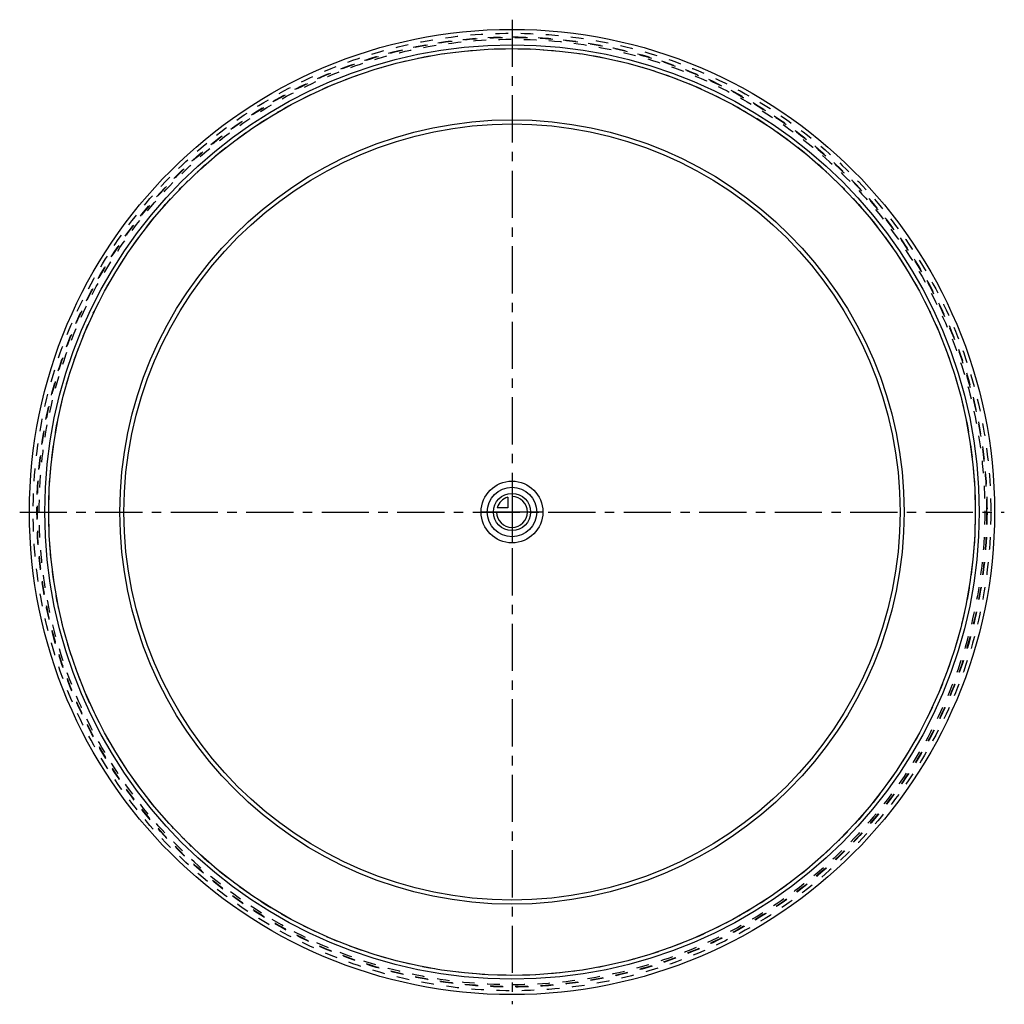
# Model space of a CAD drawing. Header units: millimetres. Extents: x 245 to 755, y 245 to 755.
import ezdxf

# ---------------------------------------------------------------- set-up
doc = ezdxf.new("R2010")
doc.units = ezdxf.units.MM
doc.header["$LTSCALE"] = 65.185185
doc.linetypes.add('CENTER', pattern=[0.6, 0.375, -0.075, 0.075, -0.075])
doc.linetypes.add('HIDDEN', pattern=[0.2, 0.1, -0.1])
for name, color, linetype in [('FASEN', 7, 'CONTINUOUS'), ('KOERPER', 7, 'CONTINUOUS'), ('KONST.EL_MIT_GEO', 7, 'CONTINUOUS'), ('KURVEN', 7, 'CONTINUOUS'), ('L1', 7, 'CONTINUOUS')]:
    doc.layers.add(name, color=color, linetype=linetype)

msp = doc.modelspace()

# ---------------------------------------------------------------- linework, layer by layer
at = {"layer": 'FASEN', "color": 7, "linetype": 'Continuous'}
for radius in [203.14, 201]:
    msp.add_circle((500, 500), radius, dxfattribs=at)
at = {"layer": 'KOERPER', "color": 7, "linetype": 'Continuous'}
for radius in [250, 240]:
    msp.add_circle((500, 500), radius, dxfattribs=at)
at = {"layer": 'KOERPER', "color": 8, "linetype": 'HIDDEN'}
for radius in [248, 246.07, 245.86, 244.89]:
    msp.add_circle((500, 500), radius, dxfattribs=at)
at = {"layer": 'KONST.EL_MIT_GEO', "color": 7, "linetype": 'Continuous'}
msp.add_circle((500, 500), 242, dxfattribs=at)
at = {"layer": 'KONST.EL_MIT_GEO', "color": 8, "linetype": 'HIDDEN'}
msp.add_circle((500, 500), 240, dxfattribs=at)
at = {"layer": 'KURVEN', "color": 40, "linetype": 'Continuous'}
for p, q in [((500, 516), (500, 484)), ((497.8, 507.69), (497.8, 502.2)), ((516, 500), (484, 500)), ((497.8, 502.2), (492.31, 502.2))]:
    msp.add_line(p, q, dxfattribs=at)
for radius in [16, 12.8, 9.6]:
    msp.add_circle((500, 500), radius, dxfattribs=at)
for start, end in [(180, 90), (105.962, 164.038)]:
    msp.add_arc((500, 500), 8, start, end, dxfattribs=at)
at = {"layer": 'L1', "color": 2, "linetype": 'CENTER'}
for p, q in [((500, 755), (500, 245)), ((244.98, 500), (755.02, 500))]:
    msp.add_line(p, q, dxfattribs=at)

doc.saveas('drawing.dxf')
